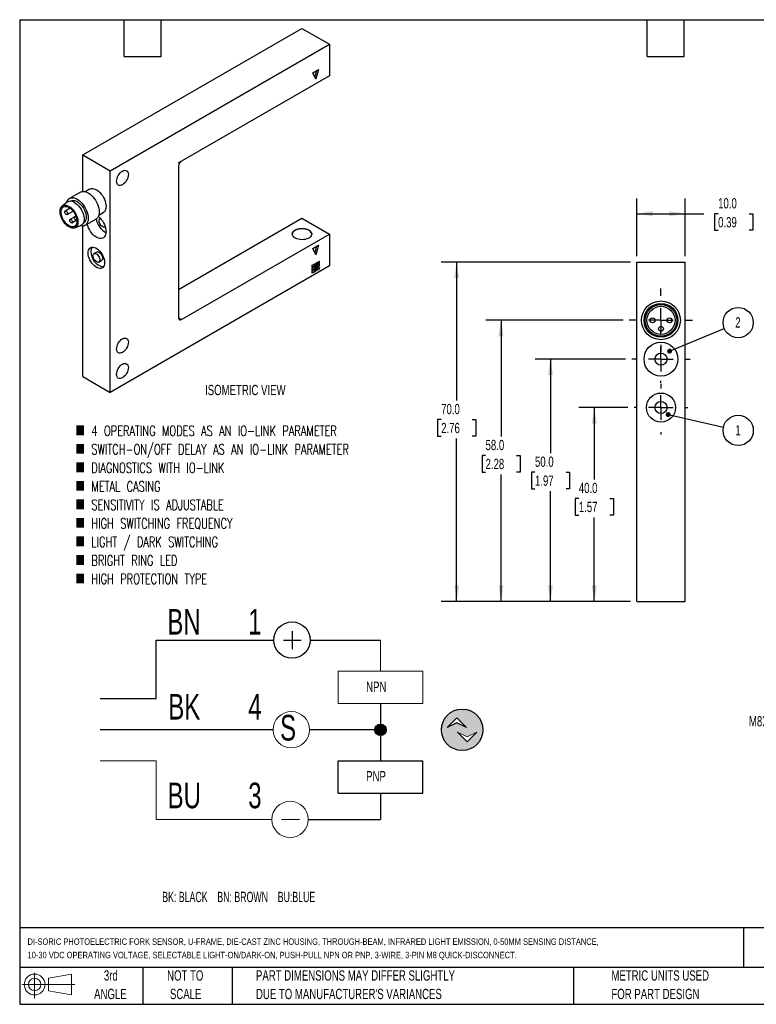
# Model space of a CAD drawing. Header units: millimetres. Extents: x 6 to 273, y 6 to 210.
# Tile 1 of 2: x 6 to 158, y 6 to 210. Entities that reach past the tile are written whole.
import ezdxf

# ---------------------------------------------------------------- set-up
doc = ezdxf.new("R2010")
doc.units = ezdxf.units.MM
doc.linetypes.add('CENTERX2', pattern=[20.32, 12.7, -2.54, 2.54, -2.54])
doc.layers.add('CENTER', color=40, linetype='CENTERX2')
doc.layers.add('DIMENSIONS', color=140, linetype='Continuous', lineweight=25)
doc.layers.add('TEXT', color=140, linetype='Continuous', lineweight=25)
doc.styles.add('SLDTEXTSTYLE0', font='TXT', dxfattribs={"width": 0.639394})
doc.styles.add('SLDTEXTSTYLE1', font='TXT', dxfattribs={"width": 0.7})
doc.styles.add('SLDTEXTSTYLE3', font='TXT', dxfattribs={"width": 0.7, "bigfont": 'bigfont'})
doc.dimstyles.new('SLDDIMSTYLE0', dxfattribs={"dimtxt": 2.158008, "dimasz": 3.302, "dimexe": 0, "dimexo": 0.0625, "dimgap": 0.539502, "dimtad": 0, "dimtih": 1, "dimtoh": 1, "dimrnd": 1e-09, "dimzin": 4, "dimdsep": 46, "dimtxsty": 'SLDTEXTSTYLE1', "dimsah": 1, "dimcen": 0.09, "dimadec": 0, "dimazin": 1, "dimtfac": 1, "dimtofl": 0, "dimtmove": 0, "dimatfit": 3, "dimfxl": 0, "dimfrac": 2, "dimtolj": 1, "dimtzin": 12, "dimarcsym": 0})
doc.dimstyles.new('SLDDIMSTYLE3', dxfattribs={"dimtxt": 0.18, "dimasz": 1.016, "dimexe": 0, "dimexo": 0.0625, "dimgap": 0, "dimtad": 0, "dimtih": 1, "dimtoh": 1, "dimdec": 0, "dimrnd": 1e-09, "dimzin": 0, "dimdsep": 46, "dimtxsty": 'Standard', "dimblk1": 'DOT', "dimblk2": 'DOT', "dimsah": 1, "dimcen": 0.09, "dimadec": 0, "dimazin": 0, "dimtfac": 1.016, "dimtdec": 0, "dimtofl": 0, "dimtmove": 0, "dimatfit": 3, "dimldrblk": 'DOT', "dimfxl": 0, "dimfrac": 2, "dimtolj": 1, "dimtzin": 0, "dimarcsym": 0})

# ---------------------------------------------------------------- blocks, each defined once
blk = doc.blocks.new('SW_NOTE_0')
at = {"layer": 'DIMENSIONS', "color": 0, "insert": (0, 2.73), "char_height": 2.1167, "attachment_point": 1, "style": 'SLDTEXTSTYLE0'}
blk.add_mtext('BK: BLACK    BN: BROWN    BU:BLUE', dxfattribs=at)
blk = doc.blocks.new('SW_NOTE_0_1')
at = {"color": 0, "linetype": 'Continuous', "lineweight": 18, "insert": (0, 6.82), "char_height": 5.29, "attachment_point": 1, "style": 'SLDTEXTSTYLE1'}
blk.add_mtext('3', dxfattribs=at)
blk = doc.blocks.new('SW_NOTE_0_2')
at = {"color": 0, "linetype": 'Continuous', "lineweight": 18, "insert": (0, 6.82), "char_height": 5.29, "attachment_point": 1, "style": 'SLDTEXTSTYLE1'}
blk.add_mtext('4', dxfattribs=at)
blk = doc.blocks.new('SW_NOTE_0_3')
at = {"color": 0, "linetype": 'Continuous', "lineweight": 18, "insert": (0, 6.82), "char_height": 5.29, "attachment_point": 1, "style": 'SLDTEXTSTYLE1'}
blk.add_mtext('1', dxfattribs=at)
blk = doc.blocks.new('SW_NOTE_0_4')
at = {"color": 0, "linetype": 'Continuous', "lineweight": 18, "insert": (0, 6.82), "char_height": 5.292, "attachment_point": 1, "style": 'SLDTEXTSTYLE1'}
blk.add_mtext('BU', dxfattribs=at)
blk = doc.blocks.new('SW_NOTE_0_5')
at = {"color": 0, "linetype": 'Continuous', "lineweight": 18, "insert": (0, 6.82), "char_height": 5.292, "attachment_point": 1, "style": 'SLDTEXTSTYLE1'}
blk.add_mtext('BK', dxfattribs=at)
blk = doc.blocks.new('SW_NOTE_0_6')
at = {"color": 0, "linetype": 'Continuous', "lineweight": 18, "insert": (0, 6.82), "char_height": 5.292, "attachment_point": 1, "style": 'SLDTEXTSTYLE1'}
blk.add_mtext('BN', dxfattribs=at)
blk = doc.blocks.new('SW_NOTE_0_7')
at = {"color": 0, "linetype": 'Continuous', "lineweight": 18, "insert": (0, 6.82), "char_height": 5.29, "attachment_point": 1, "style": 'SLDTEXTSTYLE1'}
blk.add_mtext('S', dxfattribs=at)
blk = doc.blocks.new('SW_NOTE_0_8')
at = {"color": 0, "linetype": 'Continuous', "lineweight": 18, "insert": (0, 2.73), "char_height": 2.117, "attachment_point": 1, "style": 'SLDTEXTSTYLE1'}
blk.add_mtext('PNP', dxfattribs=at)
blk = doc.blocks.new('SW_NOTE_0_9')
at = {"color": 0, "linetype": 'Continuous', "lineweight": 18, "insert": (0, 2.73), "char_height": 2.117, "attachment_point": 1, "style": 'SLDTEXTSTYLE1'}
blk.add_mtext('NPN', dxfattribs=at)
blk = doc.blocks.new('DI-SORIC SHEMATIC')
h = blk.add_hatch(color=256)
edge = h.paths.add_edge_path(flags=0)
edge.add_arc((101.6, 61.86), 4.29, 0, 360)
h.paths.add_polyline_path([(102.5, 62.32), (100.5, 63.32), (98.49, 62.32), (100.5, 64.32)], flags=0)
h.paths.add_polyline_path([(102.62, 59.38), (100.62, 61.38), (102.62, 60.38), (104.62, 61.38)], flags=0)
h = blk.add_hatch(color=256)
edge = h.paths.add_edge_path(flags=0)
edge.add_arc((84.73, 61.86), 1.19, 0, 360)
for p, q in [((66.48, 82.2), (66.48, 78.53)), ((38.47, 68.29), (38.47, 80.37)), ((38.47, 80.37), (62.73, 80.37)), ((64.73, 80.37), (68.4, 80.37)), ((70.23, 80.37), (84.73, 80.37)), ((26.91, 68.29), (38.47, 68.29)), ((84.73, 67.26), (84.73, 55.44)), ((98.49, 62.32), (100.5, 64.32)), ((100.5, 63.32), (98.49, 62.32)), ((100.5, 64.32), (102.5, 62.32)), ((102.5, 62.32), (100.5, 63.32)), ((62.6, 61.86), (26.91, 61.86)), ((84.73, 61.86), (70.09, 61.86)), ((75.99, 48.76), (75.99, 55.44)), ((75.99, 55.44), (93.46, 55.44)), ((93.46, 48.76), (93.46, 55.44)), ((75.99, 48.76), (93.46, 48.76)), ((84.73, 48.76), (84.73, 43.36)), ((69.83, 43.36), (84.73, 43.36))]:
    blk.add_line(p, q)
at = {"color": 7, "linetype": 'Continuous', "lineweight": 18}
for p, q in [((84.73, 80.37), (84.73, 73.94)), ((75.99, 67.26), (75.99, 73.94)), ((75.99, 73.94), (93.46, 73.94)), ((93.46, 67.26), (93.46, 73.94)), ((75.99, 67.26), (93.46, 67.26)), ((102.62, 60.38), (100.62, 61.38)), ((100.62, 61.38), (102.62, 59.38)), ((104.62, 61.38), (102.62, 60.38)), ((102.62, 59.38), (104.62, 61.38)), ((26.91, 55.44), (38.47, 55.44)), ((38.47, 55.44), (38.47, 43.36)), ((38.47, 43.36), (62.33, 43.36)), ((64.33, 43.36), (68.01, 43.36))]:
    blk.add_line(p, q, dxfattribs=at)
for centre, radius in [((66.48, 80.37), 3.75), ((101.6, 61.86), 4.29), ((84.73, 61.86), 1.19)]:
    blk.add_circle(centre, radius)
for centre in [(66.35, 61.86), (66.08, 43.36)]:
    blk.add_circle(centre, 3.75, dxfattribs=at)
for name, p in [('SW_NOTE_0_6', (40.74, 79.98)), ('SW_NOTE_0_3', (57.44, 79.98)), ('SW_NOTE_0_9', (81.78, 69.06)), ('SW_NOTE_0_5', (40.94, 62.45)), ('SW_NOTE_0_2', (57.44, 62.45)), ('SW_NOTE_0_7', (64.02, 58.11)), ('SW_NOTE_0_8', (81.78, 50.61)), ('SW_NOTE_0_4', (40.8, 44.14)), ('SW_NOTE_0_1', (57.44, 44.14))]:
    blk.add_blockref(name, p, dxfattribs=at)
at = {"layer": 'DIMENSIONS', "color": 140}
blk.add_blockref('SW_NOTE_0', (39.7, 25.69), dxfattribs=at)
blk = doc.blocks.new('Block11')
at = {"color": 7, "linetype": 'Continuous', "lineweight": 18}
for p, q in [((2.59, 5.31), (2.59, 0)), ((5.48, 4.17), (10.18, 5.03)), ((5.48, 1.6), (5.48, 4.17)), ((10.18, 5.03), (10.18, 0.73)), ((0, 2.88), (10.87, 2.88)), ((5.48, 1.6), (10.18, 0.73))]:
    blk.add_line(p, q, dxfattribs=at)
for radius in [2.15, 1.29]:
    blk.add_circle((2.59, 2.88), radius, dxfattribs=at)
blk = doc.blocks.new('Block12')
at = {"color": 7, "linetype": 'Continuous'}
blk.add_blockref('Block11', (0, 0), dxfattribs=at)
blk = doc.blocks.new('_D_10')
at = {"layer": 'DIMENSIONS'}
for p, q in [((133.7, 160.78), (133.7, 172.68)), ((143.7, 160.78), (143.7, 172.68)), ((133.7, 169.51), (143.7, 169.51)), ((143.7, 169.51), (147.57, 169.51)), ((150.5, 169.51), (149.77, 169.51)), ((149.77, 169.51), (149.77, 166.08)), ((156.91, 169.51), (157.64, 169.51)), ((157.64, 169.51), (157.64, 166.08)), ((149.77, 166.08), (150.5, 166.08)), ((157.64, 166.08), (156.91, 166.08))]:
    blk.add_line(p, q, dxfattribs=at)
for points in [[(133.7, 169.51), (137.01, 169), (137.01, 170.02)], [(143.7, 169.51), (140.4, 170.02), (140.4, 169)]]:
    blk.add_solid(points, dxfattribs=at)
at = {"layer": 'DIMENSIONS', "char_height": 2.117, "attachment_point": 1, "style": 'SLDTEXTSTYLE1'}
for s, insert in [('10.0', (150.5, 172.72)), ('0.39', (150.5, 168.81))]:
    blk.add_mtext(s, dxfattribs=dict(at, insert=insert))
blk = doc.blocks.new('_D_11')
at = {"layer": 'DIMENSIONS'}
for p, q in [((131.89, 129.51), (121.78, 129.51)), ((124.95, 129.51), (124.95, 114.67)), ((121.75, 110.75), (121.02, 110.75)), ((121.02, 110.75), (121.02, 107.32)), ((128.16, 110.75), (128.88, 110.75)), ((128.88, 110.75), (128.88, 107.32)), ((121.02, 107.32), (121.75, 107.32)), ((124.95, 89.51), (124.95, 106.84)), ((128.88, 107.32), (128.16, 107.32)), ((132.43, 89.51), (121.78, 89.51))]:
    blk.add_line(p, q, dxfattribs=at)
for points in [[(124.95, 129.51), (124.44, 126.21), (125.46, 126.21)], [(124.95, 89.51), (125.46, 92.81), (124.44, 92.81)]]:
    blk.add_solid(points, dxfattribs=at)
at = {"layer": 'DIMENSIONS', "char_height": 2.117, "attachment_point": 1, "style": 'SLDTEXTSTYLE1'}
for s, insert in [('40.0', (121.75, 113.97)), ('1.57', (121.75, 110.05))]:
    blk.add_mtext(s, dxfattribs=dict(at, insert=insert))
blk = doc.blocks.new('_D_12')
at = {"layer": 'DIMENSIONS'}
for p, q in [((131.39, 139.51), (112.73, 139.51)), ((115.9, 139.51), (115.9, 120.1)), ((112.7, 116.18), (111.97, 116.18)), ((111.97, 116.18), (111.97, 112.75)), ((119.11, 116.18), (119.84, 116.18)), ((119.84, 116.18), (119.84, 112.75)), ((111.97, 112.75), (112.7, 112.75)), ((115.9, 89.51), (115.9, 112.27)), ((119.84, 112.75), (119.11, 112.75)), ((132.43, 89.51), (112.73, 89.51))]:
    blk.add_line(p, q, dxfattribs=at)
for points in [[(115.9, 139.51), (115.4, 136.21), (116.41, 136.21)], [(115.9, 89.51), (116.41, 92.81), (115.4, 92.81)]]:
    blk.add_solid(points, dxfattribs=at)
at = {"layer": 'DIMENSIONS', "char_height": 2.117, "attachment_point": 1, "style": 'SLDTEXTSTYLE1'}
for s, insert in [('50.0', (112.7, 119.39)), ('1.97', (112.7, 115.48))]:
    blk.add_mtext(s, dxfattribs=dict(at, insert=insert))
blk = doc.blocks.new('_D_13')
at = {"layer": 'DIMENSIONS'}
for p, q in [((130.89, 147.51), (102.53, 147.51)), ((105.7, 147.51), (105.7, 123.53)), ((102.5, 119.62), (101.77, 119.62)), ((101.77, 119.62), (101.77, 116.19)), ((108.91, 119.62), (109.64, 119.62)), ((109.64, 119.62), (109.64, 116.19)), ((101.77, 116.19), (102.5, 116.19)), ((109.64, 116.19), (108.91, 116.19)), ((105.7, 89.51), (105.7, 115.71)), ((132.43, 89.51), (102.53, 89.51))]:
    blk.add_line(p, q, dxfattribs=at)
for points in [[(105.7, 147.51), (105.2, 144.21), (106.21, 144.21)], [(105.7, 89.51), (106.21, 92.81), (105.2, 92.81)]]:
    blk.add_solid(points, dxfattribs=at)
at = {"layer": 'DIMENSIONS', "char_height": 2.117, "attachment_point": 1, "style": 'SLDTEXTSTYLE1'}
for s, insert in [('58.0', (102.5, 122.83)), ('2.28', (102.5, 118.92))]:
    blk.add_mtext(s, dxfattribs=dict(at, insert=insert))
blk = doc.blocks.new('_D_14')
at = {"layer": 'DIMENSIONS'}
for p, q in [((132.43, 159.51), (93.37, 159.51)), ((96.54, 159.51), (96.54, 130.95)), ((93.34, 127.04), (92.61, 127.04)), ((92.61, 127.04), (92.61, 123.61)), ((99.75, 127.04), (100.47, 127.04)), ((100.47, 127.04), (100.47, 123.61)), ((92.61, 123.61), (93.34, 123.61)), ((96.54, 89.51), (96.54, 123.13)), ((100.47, 123.61), (99.75, 123.61)), ((132.43, 89.51), (93.37, 89.51))]:
    blk.add_line(p, q, dxfattribs=at)
for points in [[(96.54, 159.51), (96.04, 156.21), (97.05, 156.21)], [(96.54, 89.51), (97.05, 92.81), (96.04, 92.81)]]:
    blk.add_solid(points, dxfattribs=at)
at = {"layer": 'DIMENSIONS', "char_height": 2.117, "attachment_point": 1, "style": 'SLDTEXTSTYLE1'}
for s, insert in [('70.0', (93.34, 130.25)), ('2.76', (93.34, 126.34))]:
    blk.add_mtext(s, dxfattribs=dict(at, insert=insert))
blk = doc.blocks.new('SW_NOTE_0_11')
at = {"layer": 'DIMENSIONS', "color": 0}
blk.add_circle((2.88, 1.2), 3.12, dxfattribs=at)
at = {"layer": 'DIMENSIONS', "color": 0, "insert": (2.84, 2.3), "char_height": 2.12, "attachment_point": 2, "style": 'SLDTEXTSTYLE1'}
blk.add_mtext('2', dxfattribs=at)
blk = doc.blocks.new('_Dot')
at = {"color": 0, "linetype": 'ByBlock', "lineweight": -2}
blk.add_line((-0.5, 0), (-1, 0), dxfattribs=at)
at = {"color": 0, "linetype": 'ByBlock', "const_width": 0.5}
blk.add_lwpolyline([(-0.25, 0, 1), (0.25, 0, 1)], format="xyb", close=True, dxfattribs=at)
blk = doc.blocks.new('SW_NOTE_0_12')
at = {"layer": 'DIMENSIONS', "color": 0}
blk.add_circle((3.05, -0.69), 3.12, dxfattribs=at)
at = {"layer": 'DIMENSIONS', "color": 0, "insert": (3.01, 0.4), "char_height": 2.12, "attachment_point": 2, "style": 'SLDTEXTSTYLE1'}
blk.add_mtext('1', dxfattribs=at)
blk = doc.blocks.new('SW_CENTERMARKSYMBOL_3')
at = {"layer": 'CENTER', "color": 0}
for p, q in [((0, 5.08), (0, 6.54)), ((0, 0), (0, 2.54)), ((-5.08, 0), (-6.54, 0)), ((0, 0), (-2.54, 0)), ((0, 0), (0, -2.54)), ((0, 0), (2.54, 0)), ((5.08, 0), (6.54, 0)), ((0, -5.08), (0, -6.54))]:
    blk.add_line(p, q, dxfattribs=at)
blk = doc.blocks.new('SW_CENTERMARKSYMBOL_4')
at = {"layer": 'CENTER', "color": 0}
for p, q in [((0, 5.08), (0, 6.04)), ((0, 0), (0, 2.54)), ((-5.08, 0), (-6.04, 0)), ((0, 0), (-2.54, 0)), ((0, 0), (0, -2.54)), ((0, 0), (2.54, 0)), ((5.08, 0), (6.04, 0)), ((0, -5.08), (0, -6.04))]:
    blk.add_line(p, q, dxfattribs=at)
blk = doc.blocks.new('SW_CENTERMARKSYMBOL_5')
at = {"layer": 'CENTER', "color": 0}
for p, q in [((0, 5.08), (0, 5.54)), ((0, 0), (0, 2.54)), ((-5.08, 0), (-5.54, 0)), ((0, 0), (-2.54, 0)), ((0, 0), (0, -2.54)), ((0, 0), (2.54, 0)), ((5.08, 0), (5.54, 0)), ((0, -5.08), (0, -5.54))]:
    blk.add_line(p, q, dxfattribs=at)

msp = doc.modelspace()

# ---------------------------------------------------------------- linework, layer by layer
for p, q in [((19.359, 181.635), (64.614, 207.76)), ((64.614, 207.76), (70.27, 204.494)), ((25.016, 178.369), (70.27, 204.494)), ((70.27, 204.494), (70.27, 197.962)), ((66.876, 198.616), (68.008, 199.269)), ((68.008, 199.269), (67.442, 197.309)), ((70.27, 197.962), (39.27, 180.066)), ((67.442, 197.309), (66.876, 198.616)), ((67.612, 199.04), (67.244, 197.766)), ((19.359, 181.635), (25.016, 178.369)), ((19.359, 174.1), (19.359, 181.635)), ((39.158, 179.988), (39.611, 180.25)), ((39.158, 179.348), (39.158, 147.993)), ((39.611, 180.25), (39.6, 180.256)), ((25.016, 132.643), (25.016, 178.369)), ((18.89, 173.955), (16.627, 172.649)), ((20.787, 174.588), (19.865, 174.056)), ((16.144, 171.895), (15.121, 171.074)), ((16.927, 172.129), (16.881, 172.103)), ((16.764, 170.638), (15.736, 170.044)), ((16.136, 169.351), (17.357, 170.056)), ((17.711, 168.898), (16.726, 168.33)), ((17.947, 169.035), (17.716, 168.901)), ((22.665, 169.206), (23.587, 169.738)), ((17.126, 167.637), (18.154, 168.23)), ((17.71, 166.588), (18.932, 167.064)), ((18.116, 168.208), (18.154, 168.23)), ((19.359, 135.909), (19.359, 166.961)), ((19.481, 167.599), (19.527, 167.626)), ((19.827, 167.106), (22.09, 168.412)), ((22.995, 168.559), (22.932, 168.522)), ((23.932, 166.79), (23.995, 166.826)), ((39.158, 153.871), (64.614, 168.566)), ((64.614, 168.566), (70.27, 165.3)), ((39.723, 147.666), (70.27, 165.3)), ((70.27, 165.3), (70.27, 158.768)), ((66.876, 162.361), (68.008, 163.014)), ((67.612, 162.786), (67.244, 161.512)), ((68.008, 163.014), (67.442, 161.055)), ((22.253, 161.598), (21.687, 161.271)), ((67.442, 161.055), (66.876, 162.361)), ((22.687, 159.539), (23.253, 159.866)), ((70.27, 158.768), (25.016, 132.643)), ((66.735, 158.883), (67.131, 159.111)), ((66.735, 158.426), (66.735, 158.883)), ((67.103, 158.67), (66.735, 158.458)), ((67.131, 158.654), (66.735, 158.426)), ((66.735, 158.295), (67.131, 158.523)), ((67.103, 159.095), (67.103, 158.67)), ((67.131, 158.654), (67.103, 158.67)), ((67.103, 158.507), (67.103, 158.083)), ((67.131, 159.111), (67.131, 158.654)), ((67.131, 158.523), (67.131, 158.066)), ((67.244, 159.177), (67.64, 159.405)), ((67.244, 158.719), (67.244, 159.177)), ((67.612, 158.964), (67.244, 158.752)), ((67.64, 158.948), (67.244, 158.719)), ((67.244, 158.589), (67.64, 158.817)), ((67.244, 158.132), (67.244, 158.589)), ((67.612, 159.389), (67.612, 158.964)), ((67.64, 158.948), (67.612, 158.964)), ((67.612, 158.801), (67.612, 158.376)), ((67.64, 159.405), (67.64, 158.948)), ((67.64, 158.817), (67.64, 158.36)), ((67.753, 159.471), (68.149, 159.699)), ((67.753, 159.013), (67.753, 159.471)), ((68.121, 159.258), (67.753, 159.046)), ((68.149, 159.242), (67.753, 159.013)), ((67.753, 158.883), (68.149, 159.111)), ((67.753, 158.425), (67.753, 158.883)), ((68.121, 158.67), (67.753, 158.458)), ((68.149, 158.654), (67.753, 158.425)), ((68.121, 159.683), (68.121, 159.258)), ((68.149, 159.242), (68.121, 159.258)), ((68.121, 159.095), (68.121, 158.67)), ((68.149, 158.654), (68.121, 158.67)), ((68.149, 159.699), (68.149, 159.242)), ((68.149, 159.111), (68.149, 158.654)), ((133.705, 89.507), (133.705, 159.507)), ((133.705, 159.507), (143.705, 159.507)), ((143.705, 89.507), (143.705, 159.507)), ((66.735, 157.838), (66.735, 158.295)), ((67.103, 158.083), (66.735, 157.87)), ((67.131, 158.066), (66.735, 157.838)), ((66.735, 157.707), (67.131, 157.936)), ((66.735, 157.25), (66.735, 157.707)), ((67.103, 157.495), (66.735, 157.282)), ((67.131, 157.478), (66.735, 157.25)), ((67.131, 158.066), (67.103, 158.083)), ((67.103, 157.919), (67.103, 157.495)), ((67.131, 157.478), (67.103, 157.495)), ((67.131, 157.936), (67.131, 157.478)), ((67.612, 158.376), (67.244, 158.164)), ((67.64, 158.36), (67.244, 158.132)), ((67.244, 158.001), (67.64, 158.229)), ((67.244, 157.544), (67.244, 158.001)), ((67.612, 157.789), (67.244, 157.576)), ((67.64, 157.772), (67.244, 157.544)), ((67.64, 158.36), (67.612, 158.376)), ((67.612, 158.213), (67.612, 157.789)), ((67.64, 157.772), (67.612, 157.789)), ((67.64, 158.229), (67.64, 157.772)), ((67.753, 157.838), (67.889, 158.345)), ((68.125, 157.896), (67.753, 157.838)), ((68.097, 157.912), (67.759, 157.859)), ((67.889, 158.345), (68.261, 158.404)), ((68.227, 158.398), (68.097, 157.912)), ((68.125, 157.896), (68.097, 157.912)), ((68.261, 158.404), (68.125, 157.896)), ((39.158, 147.993), (39.723, 147.666)), ((19.359, 135.909), (25.016, 132.643)), ((133.705, 89.507), (143.705, 89.507))]:
    msp.add_line(p, q)
at = {"flags": 128}
for points in [[(26.345, 176.197), (26.368, 176.485), (26.438, 176.788), (26.55, 177.096), (26.701, 177.396), (26.885, 177.677), (27.096, 177.928), (27.324, 178.14), (27.561, 178.304), (27.798, 178.414), (28.027, 178.466), (28.237, 178.457), (28.421, 178.389), (28.572, 178.263), (28.685, 178.085), (28.754, 177.862), (28.777, 177.601), (28.754, 177.314), (28.685, 177.011), (28.572, 176.703), (28.421, 176.403), (28.237, 176.122), (28.027, 175.87), (27.798, 175.659), (27.561, 175.495), (27.324, 175.385), (27.096, 175.333), (26.885, 175.342), (26.701, 175.41), (26.55, 175.535), (26.438, 175.713), (26.368, 175.937), (26.345, 176.197)], [(16.041, 171.813), (16.056, 171.867), (16.169, 172.151), (16.324, 172.389), (16.517, 172.576), (16.746, 172.708), (17.004, 172.782), (17.287, 172.797), (17.59, 172.753), (17.905, 172.65), (18.227, 172.49), (18.549, 172.278), (18.865, 172.017), (19.167, 171.712), (19.451, 171.369), (19.709, 170.997), (19.937, 170.601), (20.131, 170.191), (20.286, 169.775), (20.398, 169.36), (20.467, 168.956), (20.49, 168.571), (20.467, 168.213), (20.398, 167.888), (20.286, 167.604), (20.131, 167.366), (19.937, 167.179), (19.709, 167.047), (19.451, 166.973), (19.167, 166.958), (18.865, 167.002), (18.81, 167.016)], [(18.89, 173.955), (19.008, 174.014), (19.267, 174.088), (19.55, 174.103), (19.853, 174.059), (20.168, 173.956), (20.49, 173.797), (20.812, 173.584), (21.128, 173.323), (21.43, 173.018), (21.713, 172.676), (21.972, 172.303), (22.2, 171.908), (22.394, 171.497), (22.548, 171.081), (22.661, 170.666), (22.73, 170.263), (22.753, 169.877), (22.73, 169.519), (22.661, 169.194), (22.548, 168.91), (22.394, 168.672), (22.2, 168.485), (22.09, 168.412)], [(20.787, 174.588), (20.953, 174.664), (21.197, 174.715), (21.464, 174.709), (21.747, 174.647), (22.039, 174.529), (22.335, 174.358), (22.628, 174.138), (22.91, 173.874), (23.177, 173.572), (23.422, 173.238), (23.639, 172.881), (23.823, 172.507), (23.971, 172.126), (24.079, 171.745), (24.145, 171.374), (24.167, 171.02), (24.145, 170.692), (24.079, 170.397), (23.971, 170.142), (23.823, 169.931), (23.639, 169.77), (23.587, 169.738)], [(16.53, 171.021), (16.818, 170.829), (17.098, 170.589), (17.365, 170.308), (17.611, 169.991), (17.83, 169.648), (18.018, 169.287), (18.168, 168.916), (18.279, 168.544), (18.346, 168.182), (18.369, 167.836), (18.346, 167.517), (18.279, 167.232), (18.168, 166.988), (18.018, 166.791), (17.83, 166.646), (17.611, 166.556), (17.365, 166.524), (17.098, 166.551), (16.818, 166.635), (16.53, 166.775), (16.243, 166.967), (15.962, 167.207), (15.696, 167.488), (15.45, 167.804), (15.23, 168.147), (15.043, 168.509), (14.892, 168.88), (14.782, 169.251), (14.714, 169.614), (14.692, 169.959), (14.714, 170.278), (14.782, 170.563), (14.892, 170.807), (15.043, 171.004), (15.23, 171.149), (15.45, 171.239), (15.696, 171.271), (15.962, 171.245), (16.243, 171.161), (16.53, 171.021)], [(18.171, 167.951), (18.148, 167.652), (18.082, 167.387), (17.973, 167.163), (17.825, 166.987), (17.641, 166.863), (17.428, 166.794), (17.189, 166.783), (16.933, 166.829), (16.666, 166.932), (16.395, 167.088), (16.128, 167.294), (15.871, 167.543), (15.633, 167.83), (15.419, 168.145), (15.236, 168.482), (15.088, 168.829), (14.979, 169.178), (14.912, 169.52), (14.89, 169.845), (14.912, 170.144), (14.979, 170.409), (15.088, 170.632), (15.236, 170.809), (15.419, 170.933), (15.633, 171.002), (15.871, 171.013), (16.128, 170.967), (16.395, 170.864), (16.666, 170.707), (16.933, 170.502), (17.189, 170.252), (17.428, 169.966), (17.641, 169.65), (17.825, 169.314), (17.973, 168.966), (18.082, 168.617), (18.148, 168.275), (18.171, 167.951)], [(16.927, 172.129), (17.147, 172.219), (17.393, 172.251), (17.659, 172.225), (17.94, 172.14), (18.227, 172), (18.515, 171.808), (18.795, 171.569), (19.062, 171.287), (19.308, 170.971), (19.527, 170.628), (19.715, 170.267), (19.865, 169.896), (19.976, 169.524), (20.043, 169.161), (20.066, 168.816), (20.043, 168.497), (19.976, 168.212), (19.865, 167.968), (19.715, 167.771), (19.527, 167.626), (19.527, 167.626)], [(17.662, 171.837), (17.957, 171.641), (18.245, 171.399), (18.521, 171.115), (18.777, 170.796), (19.008, 170.449), (19.21, 170.083), (19.376, 169.704), (19.505, 169.322), (19.592, 168.945), (19.636, 168.582), (19.636, 168.24), (19.592, 167.928), (19.505, 167.652), (19.376, 167.418), (19.21, 167.232), (19.008, 167.097), (18.932, 167.064)], [(16.219, 169.535), (16.198, 169.422), (16.136, 169.351), (16.045, 169.334), (15.936, 169.371), (15.828, 169.459), (15.736, 169.582), (15.675, 169.724), (15.653, 169.861), (15.675, 169.974), (15.736, 170.044), (15.828, 170.062), (15.936, 170.024), (16.045, 169.937), (16.136, 169.813), (16.198, 169.672), (16.219, 169.535)], [(18.153, 168.239), (18.116, 168.208), (18.024, 168.191), (17.916, 168.228), (17.808, 168.316), (17.716, 168.439), (17.655, 168.581), (17.633, 168.718), (17.655, 168.831), (17.716, 168.901), (17.808, 168.919), (17.916, 168.881), (18.024, 168.794), (18.035, 168.782)], [(22.572, 168.958), (22.628, 168.912), (22.91, 168.648), (23.177, 168.346), (23.422, 168.012), (23.639, 167.655), (23.823, 167.281), (23.971, 166.9), (24.079, 166.519), (24.145, 166.148), (24.167, 165.795), (24.145, 165.467), (24.079, 165.171), (23.971, 164.916), (23.823, 164.705), (23.639, 164.545), (23.422, 164.437), (23.177, 164.386), (22.91, 164.392), (22.628, 164.454), (22.335, 164.572), (22.039, 164.743), (21.747, 164.963), (21.464, 165.227), (21.197, 165.529), (20.953, 165.863), (20.736, 166.22), (20.551, 166.594), (20.403, 166.975), (20.295, 167.356), (20.291, 167.374)], [(17.209, 167.82), (17.188, 167.707), (17.126, 167.637), (17.035, 167.619), (16.926, 167.657), (16.818, 167.744), (16.726, 167.868), (16.665, 168.009), (16.643, 168.146), (16.665, 168.259), (16.726, 168.33), (16.818, 168.347), (16.926, 168.31), (17.035, 168.222), (17.126, 168.099), (17.188, 167.957), (17.209, 167.82)], [(23.992, 166.835), (23.947, 166.799), (23.811, 166.748), (23.65, 166.753), (23.476, 166.815), (23.299, 166.93), (23.131, 167.091), (22.981, 167.287), (22.86, 167.506), (22.774, 167.735), (22.73, 167.959), (22.73, 168.163), (22.774, 168.336), (22.86, 168.466), (22.981, 168.545), (23.001, 168.552)], [(63.199, 166.117), (63.475, 166.25), (63.786, 166.352), (64.125, 166.42), (64.479, 166.452), (64.837, 166.448), (65.189, 166.406), (65.522, 166.329), (65.825, 166.219), (66.09, 166.079), (66.307, 165.915), (66.47, 165.73), (66.573, 165.532), (66.613, 165.326), (66.589, 165.12), (66.501, 164.919), (66.353, 164.731), (66.149, 164.561), (65.895, 164.414), (65.601, 164.296), (65.274, 164.211), (64.926, 164.16), (64.569, 164.146), (64.212, 164.169), (63.869, 164.229), (63.55, 164.323), (63.264, 164.448), (63.022, 164.601), (62.832, 164.776), (62.698, 164.968), (62.626, 165.171), (62.618, 165.378), (62.674, 165.583), (62.793, 165.778), (62.97, 165.958), (63.199, 166.117)], [(66.614, 165.268), (66.613, 165.294), (66.573, 165.499), (66.47, 165.698), (66.307, 165.882), (66.09, 166.047), (65.825, 166.186), (65.522, 166.297), (65.189, 166.374), (64.837, 166.415), (64.479, 166.42), (64.125, 166.387), (63.786, 166.319), (63.475, 166.217), (63.199, 166.084)], [(20.49, 161.385), (20.513, 161.694), (20.582, 161.968), (20.695, 162.2), (20.848, 162.382), (21.038, 162.511), (21.259, 162.582), (21.505, 162.593), (21.771, 162.545), (22.047, 162.439), (22.327, 162.277), (22.604, 162.064), (22.869, 161.806), (23.115, 161.51), (23.337, 161.183), (23.526, 160.836), (23.68, 160.476), (23.792, 160.115), (23.861, 159.761), (23.884, 159.426), (23.861, 159.116), (23.792, 158.842), (23.68, 158.611), (23.526, 158.428), (23.337, 158.3), (23.115, 158.229), (22.869, 158.217), (22.604, 158.265), (22.327, 158.371), (22.047, 158.533), (21.771, 158.746), (21.505, 159.004), (21.259, 159.3), (21.038, 159.627), (20.848, 159.975), (20.695, 160.334), (20.582, 160.695), (20.513, 161.049), (20.49, 161.385)], [(21.48, 160.813), (21.502, 161.004), (21.568, 161.156), (21.672, 161.262), (21.808, 161.313), (21.969, 161.308), (22.143, 161.246), (22.32, 161.131), (22.488, 160.97), (22.638, 160.774), (22.759, 160.555), (22.845, 160.326), (22.889, 160.103), (22.889, 159.898), (22.845, 159.725), (22.759, 159.595), (22.638, 159.516), (22.488, 159.493), (22.32, 159.527), (22.143, 159.616), (21.969, 159.755), (21.808, 159.934), (21.672, 160.144), (21.568, 160.37), (21.502, 160.598), (21.48, 160.813)], [(22.253, 161.598), (22.374, 161.64), (22.534, 161.634), (22.708, 161.572), (22.885, 161.457), (23.054, 161.297), (23.204, 161.101), (23.325, 160.881), (23.41, 160.653), (23.454, 160.429), (23.454, 160.224), (23.41, 160.052), (23.325, 159.922), (23.253, 159.866)], [(26.345, 141.576), (26.368, 141.863), (26.438, 142.167), (26.55, 142.474), (26.701, 142.775), (26.885, 143.056), (27.096, 143.307), (27.324, 143.519), (27.561, 143.682), (27.798, 143.792), (28.027, 143.844), (28.237, 143.836), (28.421, 143.768), (28.572, 143.642), (28.685, 143.464), (28.754, 143.241), (28.777, 142.98), (28.754, 142.693), (28.685, 142.389), (28.572, 142.082), (28.421, 141.781), (28.237, 141.5), (28.027, 141.249), (27.798, 141.038), (27.561, 140.874), (27.324, 140.764), (27.096, 140.712), (26.885, 140.72), (26.701, 140.788), (26.55, 140.914), (26.438, 141.092), (26.368, 141.315), (26.345, 141.576)], [(26.345, 136.35), (26.368, 136.638), (26.438, 136.941), (26.55, 137.249), (26.701, 137.549), (26.885, 137.83), (27.096, 138.081), (27.324, 138.293), (27.561, 138.457), (27.798, 138.567), (28.027, 138.618), (28.237, 138.61), (28.421, 138.542), (28.572, 138.416), (28.685, 138.238), (28.754, 138.015), (28.777, 137.754), (28.754, 137.467), (28.685, 137.163), (28.572, 136.856), (28.421, 136.556), (28.237, 136.274), (28.027, 136.023), (27.798, 135.812), (27.561, 135.648), (27.324, 135.538), (27.096, 135.486), (26.885, 135.494), (26.701, 135.563), (26.55, 135.688), (26.438, 135.866), (26.368, 136.09), (26.345, 136.35)]]:
    msp.add_lwpolyline(points, dxfattribs=at)
for centre, radius in [((138.705, 147.507), 4), ((138.705, 147.507), 3.5), ((138.705, 147.507), 3.25), ((138.705, 147.507), 2.9), ((136.955, 147.507), 0.5), ((140.455, 147.507), 0.5), ((138.705, 145.757), 0.5), ((138.705, 139.507), 3.5), ((138.705, 139.507), 1.25), ((138.705, 129.507), 3), ((138.705, 129.507), 1.25)]:
    msp.add_circle(centre, radius)
for centre, radius, start, end in [((40.409, 179.284), 1.253, 129.56525, 177.0769), ((39.707, 179.316), 0.868, 120.21034, 129.26034), ((16.861, 170.768), 1.336, 53.179, 122.4692), ((26.218, 169.277), 4.205, 191.77786, 240.70527), ((63.585, 165.189), 0.974, 113.29239, 175.38747), ((22.456, 161.789), 1.402, 145.23497, 183.17131), ((24.144, 161.597), 3.091, 177.87913, 260.5358), ((39.503, 147.937), 0.349, 170.78596, 309.20329)]:
    msp.add_arc(centre, radius, start, end)
at = {"layer": 'TEXT'}
for p, q in [((6.35, 209.55), (273.05, 209.55)), ((6.35, 209.55), (6.35, 6.35)), ((27.94, 201.93), (27.94, 209.55)), ((35.56, 201.93), (35.56, 209.55)), ((135.89, 201.93), (135.89, 209.55)), ((143.51, 201.93), (143.51, 209.55)), ((27.94, 201.93), (35.56, 201.93)), ((135.89, 201.93), (143.51, 201.93)), ((273.05, 22.126), (6.35, 22.126)), ((155.759, 22.126), (155.759, 13.97)), ((273.05, 13.97), (6.35, 13.97)), ((31.75, 13.97), (31.75, 6.35)), ((50.212, 13.97), (50.212, 6.35)), ((120.646, 13.97), (120.646, 6.35)), ((6.35, 6.35), (273.05, 6.35))]:
    msp.add_line(p, q, dxfattribs=at)

# ---------------------------------------------------------------- block references
at = {"layer": 'CENTER'}
for name, p in [('SW_CENTERMARKSYMBOL_3', (138.705, 147.507)), ('SW_CENTERMARKSYMBOL_4', (138.705, 139.507)), ('SW_CENTERMARKSYMBOL_5', (138.705, 129.507))]:
    msp.add_blockref(name, p, dxfattribs=at)
at = {"layer": 'DIMENSIONS'}
for name, p in [('SW_NOTE_0_11', (151.761, 145.843)), ('SW_NOTE_0_12', (151.596, 125.47)), ('DI-SORIC SHEMATIC', (-3.924, 1.144))]:
    msp.add_blockref(name, p, dxfattribs=at)
at = {"layer": 'TEXT'}
msp.add_blockref('Block12', (6.838, 7.554), dxfattribs=at)

# ---------------------------------------------------------------- texts
at = {"layer": 'DIMENSIONS', "attachment_point": 1}
for s, insert, char_height, style in [('ISOMETRIC VIEW', (44.61, 134.185), 2.11667, 'SLDTEXTSTYLE1'), ('■ 4 OPERATING MODES AS AN IO-LINK PARAMETER', (17.829, 125.766), 2.11667, 'SLDTEXTSTYLE3'), ('■ SWITCH-ON/OFF DELAY AS AN IO-LINK PARAMETER', (17.829, 121.944), 2.11667, 'SLDTEXTSTYLE3'), ('■ DIAGNOSTICS WITH IO-LINK', (17.829, 118.121), 2.11667, 'SLDTEXTSTYLE3'), ('■ METAL CASING', (17.829, 114.299), 2.11667, 'SLDTEXTSTYLE3'), ('■ SENSITIVITY IS ADJUSTABLE', (17.829, 110.477), 2.11667, 'SLDTEXTSTYLE3'), ('■ HIGH SWITCHING FREQUENCY', (17.829, 106.655), 2.11667, 'SLDTEXTSTYLE3'), ('■ LIGHT / DARK SWITCHING', (17.829, 102.832), 2.11667, 'SLDTEXTSTYLE3'), ('■ BRIGHT RING LED', (17.829, 99.01), 2.11667, 'SLDTEXTSTYLE3'), ('■ HIGH PROTECTION TYPE', (17.829, 95.188), 2.11667, 'SLDTEXTSTYLE3'), ('M8X1.0', (156.859, 65.82), 2.1167, 'SLDTEXTSTYLE1')]:
    msp.add_mtext(s, dxfattribs=dict(at, insert=insert, char_height=char_height, style=style))
at = {"layer": 'TEXT', "style": 'SLDTEXTSTYLE1'}
for s, insert, char_height, attachment_point in [('DI-SORIC PHOTOELECTRIC FORK SENSOR, U-FRAME, DIE-CAST ZINC HOUSING, THROUGH-BEAM, INFRARED LIGHT EMISSION, 0-50MM SENSING DISTANCE,', (7.966, 19.945), 1.322917, 1), ('10-30 VDC OPERATING VOLTAGE, SELECTABLE LIGHT-ON/DARK-ON, PUSH-PULL NPN OR PNP, 3-WIRE, 3-PIN M8 QUICK-DISCONNECT.', (7.966, 17.181), 1.322917, 1), ('3rd', (25.162, 13.364), 2.1167, 2), ('NOT TO', (40.516, 13.364), 2.1167, 2), ('PART DIMENSIONS MAY DIFFER SLIGHTLY', (55.119, 13.364), 2.11667, 1), ('METRIC UNITS USED', (128.478, 13.364), 2.11667, 1), ('ANGLE', (25.065, 9.542), 2.1167, 2), ('SCALE', (40.612, 9.542), 2.1167, 2), ("DUE TO MANUFACTURER'S VARIANCES", (55.119, 9.542), 2.11667, 1), ('FOR PART DESIGN', (128.478, 9.542), 2.11667, 1)]:
    msp.add_mtext(s, dxfattribs=dict(at, insert=insert, char_height=char_height, attachment_point=attachment_point))

# ---------------------------------------------------------------- dimensions: what is measured, and where the dimension line sits
at = {"layer": 'DIMENSIONS'}
dim = msp.add_linear_dim(base=(143.705, 169.507), p1=(133.705, 159.507), p2=(143.705, 159.507), dimstyle='SLDDIMSTYLE0', dxfattribs=at)
dim.commit()
dim.dimension.update_dxf_attribs({"geometry": '_D_10', "text_midpoint": (153.705, 169.507), "dimtype": 160})
for base, p2, picture, middle in [((96.543, 159.507), (133.705, 159.507), '_D_14', (96.543, 127.04)), ((105.705, 147.507), (132.165, 147.507), '_D_13', (105.705, 119.621)), ((115.905, 139.507), (132.665, 139.507), '_D_12', (115.905, 116.183)), ((124.952, 129.507), (133.165, 129.507), '_D_11', (124.952, 110.755))]:
    dim = msp.add_linear_dim(base=base, p1=(133.705, 89.507), p2=p2, angle=90, dimstyle='SLDDIMSTYLE0', dxfattribs=at)
    dim.commit()
    dim.dimension.update_dxf_attribs({"geometry": picture, "text_midpoint": middle, "dimtype": 160})

# ---------------------------------------------------------------- leaders
for points in [[(140.488, 141.133), (151.761, 145.843)], [(140.193, 128.058), (151.596, 125.47)]]:
    msp.add_leader(points, dimstyle='SLDDIMSTYLE3', dxfattribs=at)

doc.saveas('drawing.dxf')
